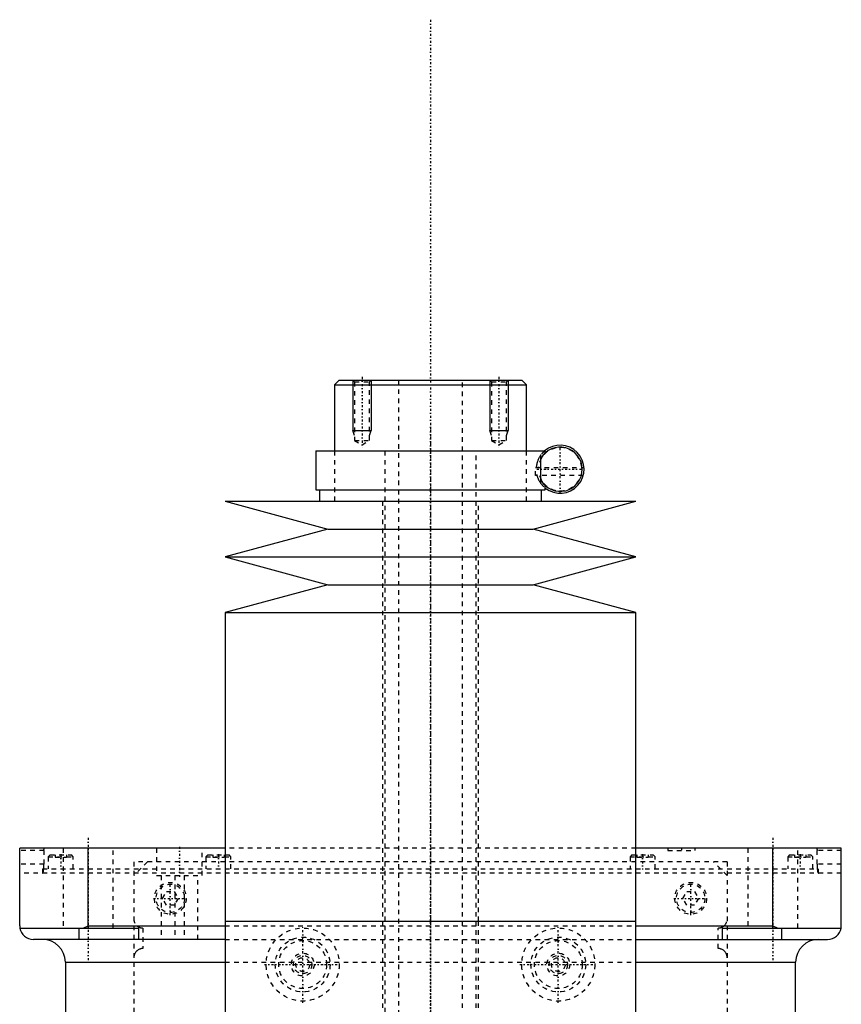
# Model space of a CAD drawing. Extents: x -90 to 90, y -139 to 498.
# Tile 12 of 12: x -90 to 90, y 282 to 498. Entities that reach past the tile are written whole.
import ezdxf

# ---------------------------------------------------------------- set-up
doc = ezdxf.new("R2010")
doc.units = 0
doc.linetypes.add('CENTER', pattern=[1.5, 0.45, -0.5, 0.05, -0.5])
doc.linetypes.add('DASHED', pattern=[2, 1, -1])
for name, color, linetype in [('AM_0', 7, 'CONTINUOUS'), ('AM_10', 7, 'CONTINUOUS'), ('AM_3', 7, 'DASHED'), ('AM_7', 7, 'CENTER')]:
    doc.layers.add(name, color=color, linetype=linetype)

msp = doc.modelspace()

# ---------------------------------------------------------------- linework, layer by layer
at = {"layer": 'AM_0', "color": 7, "linetype": 'CONTINUOUS'}
for p, q in [((-20, 419), (-21, 418)), ((-20, 419), (20, 419)), ((21, 418), (20, 419)), ((-21, 418), (-21, 403.5)), ((-21, 418), (21, 418)), ((21, 403.5), (21, 418)), ((-25.15, 403.5), (-25.15, 395)), ((-25.15, 403.5), (25.15, 403.5)), ((25.15, 403.1), (25.15, 403.5)), ((24.16, 397.15), (24.16, 401.85)), ((-25.15, 395), (25.15, 395)), ((-24.35, 395), (-24.35, 392.5)), ((24.35, 392.5), (24.35, 395)), ((25.15, 395), (25.15, 395.9)), ((-45, 392.5), (-22.5, 386.4)), ((-45, 392.5), (45, 392.5)), ((22.5, 386.4), (45, 392.5)), ((-22.5, 386.4), (-45, 380.3)), ((-22.5, 386.4), (22.5, 386.4)), ((45, 380.3), (22.5, 386.4)), ((-45, 380.3), (-22.5, 374.2)), ((-45, 380.3), (45, 380.3)), ((22.5, 374.2), (45, 380.3)), ((-22.5, 374.2), (-45, 368.1)), ((-22.5, 374.2), (22.5, 374.2)), ((45, 368.1), (22.5, 374.2)), ((-45, 368.1), (-45, 300.5)), ((-45, 368.1), (45, 368.1)), ((45, 300.5), (45, 368.1)), ((-90, 299.5), (-90, 316.5)), ((-45, 316.5), (-90, 316.5)), ((-75, 299.5), (-75, 316.5)), ((90, 316.5), (45, 316.5)), ((75, 299.5), (75, 316.5)), ((90, 299.5), (90, 316.5)), ((-45, 300.5), (-45, 232.9)), ((-45, 300.5), (45, 300.5)), ((-45, 300.5), (0, 300.5)), ((45, 232.9), (45, 300.5)), ((-89.96, 299), (-64, 299)), ((-77, 296.5), (-77, 299)), ((-76.12, 299), (-75, 299.5)), ((-75, 299.5), (-45, 299.5)), ((-64, 299), (-64, 296.5)), ((45, 299.5), (75, 299.5)), ((64, 299), (89.96, 299)), ((64, 296.5), (64, 299)), ((75, 299.5), (76.12, 299)), ((77, 296.5), (77, 299)), ((-45, 296.5), (-87, 296.5)), ((45, 296.5), (87, 296.5)), ((-80, 291.5), (-80, 30)), ((-80, 291.5), (-45.02, 291.5)), ((45.02, 291.5), (80, 291.5)), ((80, 30), (80, 291.5))]:
    msp.add_line(p, q, dxfattribs=at)
for points in [[(-90, 299.5, 0), (-90, 299.42, 0), (-89.99, 299.25, 0), (-89.97, 299.08, 0), (-89.96, 299, 0)], [(89.96, 299, 0), (89.97, 299.08, 0), (89.99, 299.25, 0), (90, 299.42, 0), (90, 299.5, 0)]]:
    msp.add_polyline3d(points, dxfattribs=at)
for centre, radius, start, end in [((28.4, 399.5), 4.85, 208.9541, 151.0459), ((28.4, 399.5), 5.25, 231.7534, 130.3676), ((-87, 299.5), 3, 189.5941, 270), ((87, 299.5), 3, 270, 350.4059), ((-85, 291.5), 5, 0, 90), ((85, 291.5), 5, 90, 180)]:
    msp.add_arc(centre, radius, start, end, dxfattribs=at)
at = {"layer": 'AM_10', "color": 7, "linetype": 'CONTINUOUS'}
for p, q in [((-17, 419), (-17, 408)), ((-13, 419), (-13, 408)), ((13, 419), (13, 408)), ((17, 419), (17, 408)), ((-16.62, 406.9), (-17, 408)), ((-17, 408), (-13, 408)), ((-13.38, 406.9), (-13, 408)), ((13.38, 406.9), (13, 408)), ((13, 408), (17, 408)), ((16.62, 406.9), (17, 408))]:
    msp.add_line(p, q, dxfattribs=at)
at = {"layer": 'AM_3', "color": 6, "linetype": 'DASHED'}
for p, q in [((-17, 419), (-16.62, 418.62)), ((-16.62, 418.62), (-16.62, 405.8)), ((-16.62, 418.62), (-13.38, 418.62)), ((-13.38, 418.62), (-13, 419)), ((-13.38, 405.8), (-13.38, 418.62)), ((-7, 419), (-7, -110.5)), ((7, -110.5), (7, 419)), ((13, 419), (13.38, 418.62)), ((13.38, 418.62), (13.38, 405.8)), ((13.38, 418.62), (16.62, 418.62)), ((16.62, 418.62), (17, 419)), ((16.62, 405.8), (16.62, 418.62)), ((-16.62, 405.8), (-15, 404.86)), ((-16.62, 405.8), (-13.38, 405.8)), ((-15, 404.86), (-13.38, 405.8)), ((13.38, 405.8), (15, 404.86)), ((13.38, 405.8), (16.62, 405.8)), ((15, 404.86), (16.62, 405.8)), ((-21, 403.5), (-21, 392.5)), ((-10, 403.5), (-10, -70.5)), ((10, -70.5), (10, 403.5)), ((21, 392.5), (21, 403.5)), ((24.16, 401.85), (24.16, 402.59)), ((23, 399.9), (33.63, 399.9)), ((23, 398.1), (23, 399.9)), ((23.29, 398.1), (23, 398.1)), ((23.29, 398.1), (23.29, 398.31)), ((33.46, 398.1), (23.34, 398.1)), ((24.16, 396.41), (24.16, 397.15)), ((-10.5, 392.5), (-10.5, 300.5)), ((10.5, 300.5), (10.5, 392.5)), ((-84.68, 316), (-90, 316)), ((-84.68, 316), (-84.68, 313)), ((-83.35, 315), (-83.75, 314.6)), ((-83.35, 315), (-78.65, 315)), ((-82.25, 315), (-82.25, 314.5)), ((-81, 315), (-81, 314.5)), ((-80.5, 316.5), (-80.5, 299)), ((-79.75, 315), (-79.75, 314.5)), ((-78.25, 314.6), (-78.65, 315)), ((-69.5, 299), (-69.5, 316.5)), ((-60, 316.5), (-60, 310.5)), ((-50, 310.5), (-50, 316.5)), ((-48.81, 315), (-49.21, 314.6)), ((-48.81, 315), (-44.11, 315)), ((-47.71, 315), (-47.71, 314.5)), ((-46.46, 315), (-46.46, 314.5)), ((-45.21, 315), (-45.21, 314.5)), ((45, 316.5), (-45, 316.5)), ((-43.71, 314.6), (-44.11, 315)), ((44.11, 315), (43.71, 314.6)), ((44.11, 315), (48.81, 315)), ((45.21, 315), (45.21, 314.5)), ((46.46, 315), (46.46, 314.5)), ((47.71, 315), (47.71, 314.5)), ((49.21, 314.6), (48.81, 315)), ((52, 316.5), (52, 316)), ((52, 316), (58, 316)), ((58, 316), (58, 316.5)), ((69.5, 316.5), (69.5, 299)), ((78.65, 315), (78.25, 314.6)), ((78.65, 315), (83.35, 315)), ((79.75, 315), (79.75, 314.5)), ((80.5, 299), (80.5, 316.5)), ((81, 315), (81, 314.5)), ((82.25, 315), (82.25, 314.5)), ((83.75, 314.6), (83.35, 315)), ((90, 316), (84.68, 316)), ((84.68, 313), (84.68, 316)), ((-84.68, 313), (-90, 313)), ((-83.75, 314.6), (-83.75, 312)), ((-83.75, 314.6), (-78.25, 314.6)), ((-82.25, 314.5), (-79.75, 314.5)), ((-78.25, 312), (-78.25, 314.6)), ((65, 313.5), (-65, 313.5)), ((-65, 313.5), (-65, 37.5)), ((-62, 313.5), (-65, 310.5)), ((-49.21, 314.6), (-49.21, 312)), ((-49.21, 314.6), (-43.71, 314.6)), ((-47.71, 314.5), (-45.21, 314.5)), ((-43.71, 312), (-43.71, 314.6)), ((43.71, 314.6), (43.71, 312)), ((43.71, 314.6), (49.21, 314.6)), ((45.21, 314.5), (47.71, 314.5)), ((49.21, 312), (49.21, 314.6)), ((65, 310.5), (62, 313.5)), ((65, 313.5), (65, 37.5)), ((78.25, 314.6), (78.25, 312)), ((78.25, 314.6), (83.75, 314.6)), ((79.75, 314.5), (82.25, 314.5)), ((83.75, 312), (83.75, 314.6)), ((90, 313), (84.68, 313)), ((90, 311), (-90, 311)), ((-85, 312), (-85, 311)), ((-85, 312), (85, 312)), ((85, 311), (85, 312)), ((-60, 310.5), (-50, 310.5)), ((-59, 310.5), (-59, 296.5)), ((-56, 310.5), (-56, 296.5)), ((-54, 310.5), (-54, 296.5)), ((-51, 296.5), (-51, 310.5)), ((-58.73, 305.5), (-57.87, 307)), ((-57.87, 307), (-56.13, 307)), ((-56.13, 307), (-55.27, 305.5)), ((55.27, 305.5), (56.13, 307)), ((56.13, 307), (57.87, 307)), ((57.87, 307), (58.73, 305.5)), ((-57.87, 304), (-58.73, 305.5)), ((-55.27, 305.5), (-56.13, 304)), ((56.13, 304), (55.27, 305.5)), ((58.73, 305.5), (57.87, 304)), ((-56.13, 304), (-57.87, 304)), ((57.87, 304), (56.13, 304)), ((-10.5, 300.5), (-10.5, 197.5)), ((10.5, 197.5), (10.5, 300.5)), ((-75, 299), (-69.5, 299)), ((-63, 299), (-63, 294.5)), ((-45, 299.5), (45, 299.5)), ((63, 294.5), (63, 299)), ((-45, 296.5), (45, 296.5)), ((-45.02, 291.5), (45.02, 291.5))]:
    msp.add_line(p, q, dxfattribs=at)
for points in [[(24.16, 402.59, 0), (24.13, 402.55, 0), (24.06, 402.46, 0), (24, 402.36, 0), (23.97, 402.31, 0), (23.93, 402.26, 0), (23.87, 402.15, 0), (23.8, 402.04, 0), (23.74, 401.91, 0), (23.67, 401.79, 0), (23.61, 401.65, 0), (23.58, 401.58, 0), (23.55, 401.51, 0), (23.49, 401.36, 0), (23.43, 401.2, 0), (23.38, 401.03, 0), (23.35, 400.93, 0), (23.34, 400.9, 0), (23.33, 400.87, 0), (23.33, 400.85, 0), (23.32, 400.84, 0), (23.32, 400.81, 0), (23.31, 400.77, 0), (23.3, 400.74, 0), (23.29, 400.71, 0), (23.28, 400.68, 0), (23.28, 400.66, 0), (23.28, 400.64, 0), (23.27, 400.61, 0), (23.26, 400.57, 0), (23.26, 400.56, 0), (23.25, 400.54, 0), (23.25, 400.51, 0), (23.24, 400.47, 0), (23.24, 400.45, 0), (23.23, 400.43, 0), (23.23, 400.4, 0), (23.22, 400.36, 0), (23.22, 400.33, 0), (23.21, 400.29, 0), (23.2, 400.25, 0), (23.2, 400.24, 0), (23.2, 400.22, 0), (23.19, 400.18, 0), (23.19, 400.14, 0), (23.19, 400.11, 0), (23.18, 400.07, 0), (23.18, 400.03, 0), (23.18, 400.01, 0), (23.17, 399.99, 0), (23.17, 399.96, 0), (23.17, 399.92, 0), (23.17, 399.9, 0)], [(25.15, 403.1, 0), (25.15, 403.1, 0), (25.14, 403.09, 0), (25.13, 403.08, 0), (25.12, 403.07, 0), (25.11, 403.06, 0), (25.09, 403.04, 0), (25.05, 403.01, 0), (25.01, 402.97, 0), (24.97, 402.93, 0), (24.91, 402.87, 0), (24.89, 402.84, 0), (24.86, 402.81, 0), (24.79, 402.74, 0), (24.72, 402.66, 0), (24.64, 402.57, 0), (24.56, 402.47, 0), (24.48, 402.35, 0), (24.43, 402.29, 0), (24.39, 402.23, 0), (24.3, 402.09, 0), (24.2, 401.93, 0), (24.16, 401.85, 0)], [(23.29, 398.31, 0), (23.31, 398.23, 0), (23.35, 398.08, 0), (23.39, 397.94, 0), (23.41, 397.87, 0), (23.43, 397.81, 0), (23.47, 397.68, 0), (23.52, 397.56, 0), (23.57, 397.44, 0), (23.62, 397.33, 0), (23.67, 397.22, 0), (23.69, 397.17, 0), (23.72, 397.12, 0), (23.77, 397.02, 0), (23.82, 396.93, 0), (23.88, 396.84, 0), (23.93, 396.75, 0), (23.98, 396.67, 0), (24.01, 396.63, 0), (24.03, 396.59, 0), (24.08, 396.51, 0), (24.13, 396.44, 0), (24.16, 396.41, 0)], [(24.16, 397.15, 0), (24.2, 397.07, 0), (24.3, 396.91, 0), (24.39, 396.77, 0), (24.43, 396.71, 0), (24.48, 396.65, 0), (24.56, 396.53, 0), (24.64, 396.43, 0), (24.72, 396.34, 0), (24.79, 396.26, 0), (24.86, 396.19, 0), (24.89, 396.16, 0), (24.91, 396.13, 0), (24.97, 396.07, 0), (25.01, 396.03, 0), (25.05, 395.99, 0), (25.09, 395.96, 0), (25.11, 395.94, 0), (25.12, 395.93, 0), (25.13, 395.92, 0), (25.14, 395.91, 0), (25.15, 395.9, 0), (25.15, 395.9, 0)], [(-84.68, 316, 0), (-84.68, 316, 0), (-84.68, 316.01, 0), (-84.68, 316.02, 0), (-84.68, 316.02, 0), (-84.68, 316.02, 0), (-84.68, 316.03, 0), (-84.68, 316.04, 0), (-84.68, 316.05, 0), (-84.68, 316.05, 0), (-84.68, 316.06, 0), (-84.68, 316.06, 0), (-84.68, 316.07, 0), (-84.68, 316.08, 0), (-84.68, 316.08, 0), (-84.68, 316.09, 0), (-84.68, 316.1, 0), (-84.68, 316.1, 0), (-84.68, 316.11, 0), (-84.68, 316.11, 0), (-84.68, 316.12, 0), (-84.68, 316.13, 0), (-84.68, 316.13, 0), (-84.68, 316.13, 0), (-84.68, 316.14, 0), (-84.68, 316.15, 0), (-84.68, 316.15, 0), (-84.68, 316.15, 0), (-84.68, 316.16, 0), (-84.68, 316.17, 0), (-84.68, 316.18, 0), (-84.68, 316.18, 0), (-84.68, 316.19, 0), (-84.67, 316.19, 0), (-84.67, 316.2, 0), (-84.67, 316.2, 0), (-84.67, 316.21, 0), (-84.67, 316.22, 0), (-84.67, 316.22, 0), (-84.67, 316.23, 0), (-84.67, 316.23, 0), (-84.67, 316.24, 0), (-84.67, 316.24, 0), (-84.67, 316.25, 0), (-84.67, 316.26, 0), (-84.67, 316.26, 0), (-84.67, 316.27, 0), (-84.67, 316.27, 0), (-84.67, 316.27, 0), (-84.67, 316.28, 0), (-84.67, 316.29, 0), (-84.66, 316.29, 0), (-84.66, 316.3, 0), (-84.66, 316.3, 0), (-84.66, 316.31, 0), (-84.66, 316.31, 0), (-84.66, 316.32, 0), (-84.66, 316.32, 0), (-84.66, 316.33, 0), (-84.66, 316.33, 0), (-84.66, 316.34, 0), (-84.66, 316.34, 0), (-84.66, 316.34, 0), (-84.66, 316.35, 0), (-84.66, 316.35, 0), (-84.66, 316.35, 0), (-84.66, 316.36, 0), (-84.65, 316.36, 0), (-84.65, 316.37, 0), (-84.65, 316.37, 0), (-84.65, 316.37, 0), (-84.65, 316.38, 0), (-84.65, 316.38, 0), (-84.65, 316.39, 0), (-84.65, 316.39, 0), (-84.65, 316.39, 0), (-84.65, 316.4, 0), (-84.65, 316.4, 0), (-84.65, 316.4, 0), (-84.64, 316.41, 0), (-84.64, 316.41, 0), (-84.64, 316.42, 0), (-84.64, 316.42, 0), (-84.64, 316.42, 0), (-84.64, 316.42, 0), (-84.64, 316.43, 0), (-84.64, 316.43, 0), (-84.64, 316.44, 0), (-84.64, 316.44, 0), (-84.63, 316.44, 0), (-84.63, 316.44, 0), (-84.63, 316.45, 0), (-84.63, 316.45, 0), (-84.63, 316.45, 0), (-84.63, 316.46, 0), (-84.63, 316.46, 0), (-84.63, 316.46, 0), (-84.63, 316.46, 0), (-84.63, 316.46, 0), (-84.62, 316.47, 0), (-84.62, 316.47, 0), (-84.62, 316.47, 0), (-84.62, 316.47, 0), (-84.62, 316.48, 0), (-84.62, 316.48, 0), (-84.62, 316.48, 0), (-84.62, 316.48, 0), (-84.62, 316.48, 0), (-84.61, 316.48, 0), (-84.61, 316.48, 0), (-84.61, 316.49, 0), (-84.61, 316.49, 0), (-84.61, 316.49, 0), (-84.61, 316.49, 0), (-84.61, 316.49, 0), (-84.61, 316.49, 0), (-84.61, 316.49, 0), (-84.61, 316.49, 0), (-84.6, 316.5, 0), (-84.6, 316.5, 0), (-84.6, 316.5, 0), (-84.6, 316.5, 0), (-84.6, 316.5, 0), (-84.6, 316.5, 0), (-84.6, 316.5, 0), (-84.6, 316.5, 0), (-84.6, 316.5, 0), (-84.59, 316.5, 0), (-84.59, 316.5, 0), (-84.59, 316.5, 0), (-84.59, 316.5, 0)], [(84.59, 316.5, 0), (84.59, 316.5, 0), (84.59, 316.5, 0), (84.59, 316.5, 0), (84.6, 316.5, 0), (84.6, 316.5, 0), (84.6, 316.5, 0), (84.6, 316.5, 0), (84.6, 316.5, 0), (84.6, 316.5, 0), (84.6, 316.5, 0), (84.6, 316.5, 0), (84.6, 316.5, 0), (84.61, 316.49, 0), (84.61, 316.49, 0), (84.61, 316.49, 0), (84.61, 316.49, 0), (84.61, 316.49, 0), (84.61, 316.49, 0), (84.61, 316.49, 0), (84.61, 316.49, 0), (84.61, 316.48, 0), (84.61, 316.48, 0), (84.62, 316.48, 0), (84.62, 316.48, 0), (84.62, 316.48, 0), (84.62, 316.48, 0), (84.62, 316.48, 0), (84.62, 316.47, 0), (84.62, 316.47, 0), (84.62, 316.47, 0), (84.62, 316.47, 0), (84.63, 316.46, 0), (84.63, 316.46, 0), (84.63, 316.46, 0), (84.63, 316.46, 0), (84.63, 316.46, 0), (84.63, 316.45, 0), (84.63, 316.45, 0), (84.63, 316.45, 0), (84.63, 316.44, 0), (84.63, 316.44, 0), (84.64, 316.44, 0), (84.64, 316.44, 0), (84.64, 316.43, 0), (84.64, 316.43, 0), (84.64, 316.42, 0), (84.64, 316.42, 0), (84.64, 316.42, 0), (84.64, 316.42, 0), (84.64, 316.41, 0), (84.64, 316.41, 0), (84.65, 316.4, 0), (84.65, 316.4, 0), (84.65, 316.4, 0), (84.65, 316.39, 0), (84.65, 316.39, 0), (84.65, 316.39, 0), (84.65, 316.38, 0), (84.65, 316.38, 0), (84.65, 316.37, 0), (84.65, 316.37, 0), (84.65, 316.37, 0), (84.65, 316.36, 0), (84.66, 316.36, 0), (84.66, 316.35, 0), (84.66, 316.35, 0), (84.66, 316.35, 0), (84.66, 316.34, 0), (84.66, 316.34, 0), (84.66, 316.34, 0), (84.66, 316.33, 0), (84.66, 316.33, 0), (84.66, 316.32, 0), (84.66, 316.32, 0), (84.66, 316.31, 0), (84.66, 316.31, 0), (84.66, 316.3, 0), (84.66, 316.3, 0), (84.66, 316.29, 0), (84.67, 316.29, 0), (84.67, 316.28, 0), (84.67, 316.27, 0), (84.67, 316.27, 0), (84.67, 316.27, 0), (84.67, 316.26, 0), (84.67, 316.26, 0), (84.67, 316.25, 0), (84.67, 316.24, 0), (84.67, 316.24, 0), (84.67, 316.23, 0), (84.67, 316.23, 0), (84.67, 316.22, 0), (84.67, 316.22, 0), (84.67, 316.21, 0), (84.67, 316.2, 0), (84.67, 316.2, 0), (84.67, 316.19, 0), (84.68, 316.19, 0), (84.68, 316.18, 0), (84.68, 316.18, 0), (84.68, 316.17, 0), (84.68, 316.16, 0), (84.68, 316.15, 0), (84.68, 316.15, 0), (84.68, 316.15, 0), (84.68, 316.14, 0), (84.68, 316.13, 0), (84.68, 316.13, 0), (84.68, 316.13, 0), (84.68, 316.12, 0), (84.68, 316.11, 0), (84.68, 316.11, 0), (84.68, 316.1, 0), (84.68, 316.1, 0), (84.68, 316.09, 0), (84.68, 316.08, 0), (84.68, 316.08, 0), (84.68, 316.07, 0), (84.68, 316.06, 0), (84.68, 316.06, 0), (84.68, 316.05, 0), (84.68, 316.05, 0), (84.68, 316.04, 0), (84.68, 316.03, 0), (84.68, 316.02, 0), (84.68, 316.02, 0), (84.68, 316.02, 0), (84.68, 316.01, 0), (84.68, 316, 0), (84.68, 316, 0)], [(-84.73, 312, 0), (-84.73, 312.03, 0), (-84.72, 312.08, 0), (-84.72, 312.13, 0), (-84.71, 312.16, 0), (-84.71, 312.18, 0), (-84.71, 312.24, 0), (-84.7, 312.29, 0), (-84.7, 312.35, 0), (-84.7, 312.4, 0), (-84.69, 312.46, 0), (-84.69, 312.49, 0), (-84.69, 312.52, 0), (-84.69, 312.57, 0), (-84.69, 312.63, 0), (-84.69, 312.69, 0), (-84.68, 312.75, 0), (-84.68, 312.8, 0), (-84.68, 312.83, 0), (-84.68, 312.86, 0), (-84.68, 312.92, 0), (-84.68, 312.97, 0), (-84.68, 313, 0)], [(84.68, 313, 0), (84.68, 312.97, 0), (84.68, 312.92, 0), (84.68, 312.86, 0), (84.68, 312.83, 0), (84.68, 312.8, 0), (84.68, 312.75, 0), (84.69, 312.69, 0), (84.69, 312.63, 0), (84.69, 312.57, 0), (84.69, 312.52, 0), (84.69, 312.49, 0), (84.69, 312.46, 0), (84.7, 312.4, 0), (84.7, 312.35, 0), (84.7, 312.29, 0), (84.71, 312.24, 0), (84.71, 312.18, 0), (84.71, 312.16, 0), (84.72, 312.13, 0), (84.72, 312.08, 0), (84.73, 312.03, 0), (84.73, 312, 0)], [(-85.01, 311, 0), (-85.01, 311, 0), (-85.01, 311, 0), (-85, 311, 0), (-85, 311, 0)], [(-85, 311, 0), (-84.99, 311, 0), (-84.97, 311.01, 0), (-84.96, 311.03, 0), (-84.95, 311.04, 0), (-84.94, 311.05, 0), (-84.92, 311.08, 0), (-84.91, 311.12, 0), (-84.89, 311.16, 0), (-84.87, 311.21, 0), (-84.85, 311.26, 0), (-84.85, 311.29, 0), (-84.84, 311.32, 0), (-84.82, 311.38, 0), (-84.81, 311.45, 0), (-84.79, 311.52, 0), (-84.78, 311.6, 0), (-84.77, 311.68, 0), (-84.76, 311.72, 0), (-84.76, 311.77, 0), (-84.74, 311.86, 0), (-84.73, 311.95, 0), (-84.73, 312, 0)], [(84.73, 312, 0), (84.73, 311.95, 0), (84.74, 311.86, 0), (84.76, 311.77, 0), (84.76, 311.72, 0), (84.77, 311.68, 0), (84.78, 311.6, 0), (84.79, 311.52, 0), (84.81, 311.45, 0), (84.82, 311.38, 0), (84.84, 311.32, 0), (84.85, 311.29, 0), (84.85, 311.26, 0), (84.87, 311.21, 0), (84.89, 311.16, 0), (84.91, 311.12, 0), (84.92, 311.08, 0), (84.94, 311.05, 0), (84.95, 311.04, 0), (84.96, 311.03, 0), (84.98, 311.01, 0), (84.99, 311, 0), (85, 311, 0)], [(85, 311, 0), (85, 311, 0), (85.01, 311, 0), (85.01, 311, 0), (85.01, 311, 0)], [(-64.32, 299.5, 0), (-64.29, 299.47, 0), (-64.23, 299.42, 0), (-64.17, 299.38, 0), (-64.14, 299.35, 0), (-64.11, 299.33, 0), (-64.04, 299.29, 0), (-63.97, 299.25, 0), (-63.9, 299.21, 0), (-63.83, 299.18, 0), (-63.75, 299.15, 0), (-63.71, 299.13, 0), (-63.67, 299.12, 0), (-63.6, 299.09, 0), (-63.52, 299.07, 0), (-63.44, 299.05, 0), (-63.36, 299.03, 0), (-63.28, 299.02, 0), (-63.24, 299.01, 0), (-63.2, 299.01, 0), (-63.12, 299, 0), (-63.04, 299, 0), (-63, 299, 0)], [(63, 299, 0), (63.04, 299, 0), (63.12, 299, 0), (63.2, 299.01, 0), (63.24, 299.01, 0), (63.28, 299.02, 0), (63.36, 299.03, 0), (63.44, 299.05, 0), (63.52, 299.07, 0), (63.6, 299.09, 0), (63.67, 299.12, 0), (63.71, 299.13, 0), (63.75, 299.15, 0), (63.83, 299.18, 0), (63.9, 299.21, 0), (63.97, 299.25, 0), (64.04, 299.29, 0), (64.11, 299.33, 0), (64.14, 299.35, 0), (64.17, 299.38, 0), (64.23, 299.42, 0), (64.29, 299.47, 0), (64.32, 299.5, 0)], [(-63, 294.5, 0), (-63.02, 294.5, 0), (-63.05, 294.5, 0), (-63.08, 294.5, 0), (-63.09, 294.5, 0), (-63.11, 294.5, 0), (-63.14, 294.5, 0), (-63.17, 294.49, 0), (-63.28, 294.48, 0), (-63.45, 294.45, 0), (-63.53, 294.43, 0), (-63.61, 294.4, 0), (-63.77, 294.35, 0), (-63.91, 294.28, 0), (-64.05, 294.2, 0), (-64.19, 294.11, 0), (-64.31, 294.01, 0), (-64.37, 293.96, 0), (-64.43, 293.9, 0), (-64.54, 293.78, 0), (-64.63, 293.65, 0), (-64.72, 293.52, 0), (-64.77, 293.43, 0), (-64.78, 293.41, 0), (-64.79, 293.38, 0), (-64.8, 293.37, 0), (-64.81, 293.36, 0), (-64.82, 293.33, 0), (-64.83, 293.31, 0), (-64.84, 293.28, 0), (-64.85, 293.26, 0), (-64.86, 293.23, 0), (-64.87, 293.21, 0), (-64.87, 293.2, 0), (-64.88, 293.17, 0), (-64.89, 293.14, 0), (-64.9, 293.13, 0), (-64.9, 293.11, 0), (-64.91, 293.08, 0), (-64.92, 293.05, 0), (-64.93, 293.04, 0), (-64.93, 293.02, 0), (-64.94, 292.99, 0), (-64.95, 292.96, 0), (-64.95, 292.92, 0), (-64.96, 292.89, 0), (-64.97, 292.86, 0), (-64.97, 292.84, 0), (-64.97, 292.82, 0), (-64.98, 292.79, 0), (-64.98, 292.75, 0), (-64.99, 292.71, 0), (-64.99, 292.68, 0), (-65, 292.64, 0), (-65, 292.62, 0), (-65, 292.6, 0), (-65, 292.56, 0), (-65, 292.52, 0), (-65, 292.5, 0)], [(65, 292.5, 0), (65, 292.52, 0), (65, 292.56, 0), (65, 292.6, 0), (65, 292.62, 0), (64.99, 292.64, 0), (64.99, 292.68, 0), (64.99, 292.72, 0), (64.98, 292.76, 0), (64.98, 292.79, 0), (64.97, 292.83, 0), (64.97, 292.85, 0), (64.97, 292.86, 0), (64.96, 292.9, 0), (64.95, 292.93, 0), (64.94, 292.97, 0), (64.94, 293, 0), (64.93, 293.03, 0), (64.92, 293.05, 0), (64.92, 293.06, 0), (64.91, 293.09, 0), (64.9, 293.12, 0), (64.89, 293.14, 0), (64.89, 293.15, 0), (64.88, 293.18, 0), (64.87, 293.21, 0), (64.86, 293.23, 0), (64.86, 293.24, 0), (64.85, 293.27, 0), (64.83, 293.3, 0), (64.82, 293.32, 0), (64.81, 293.35, 0), (64.8, 293.38, 0), (64.79, 293.39, 0), (64.79, 293.4, 0), (64.77, 293.43, 0), (64.76, 293.45, 0), (64.71, 293.53, 0), (64.62, 293.67, 0), (64.53, 293.79, 0), (64.42, 293.91, 0), (64.36, 293.97, 0), (64.3, 294.02, 0), (64.18, 294.12, 0), (64.05, 294.2, 0), (63.91, 294.28, 0), (63.76, 294.35, 0), (63.61, 294.4, 0), (63.53, 294.43, 0), (63.45, 294.45, 0), (63.28, 294.48, 0), (63.17, 294.49, 0), (63.14, 294.5, 0), (63.11, 294.5, 0), (63.09, 294.5, 0), (63.08, 294.5, 0), (63.05, 294.5, 0), (63.02, 294.5, 0), (63, 294.5, 0)]]:
    msp.add_polyline3d(points, dxfattribs=at)
for centre, radius in [((-57, 305.5), 3.5), ((-57, 305.5), 3.1), ((57, 305.5), 3.5), ((57, 305.5), 3.1), ((-28, 291), 8), ((28, 291), 8), ((-28, 291), 6), ((-28, 291), 5.25), ((28, 291), 6), ((28, 291), 5.25), ((-28, 291), 2.5), ((28, 291), 2.5), ((-28, 291), 2), ((-28, 291), 1.5), ((28, 291), 2), ((28, 291), 1.5)]:
    msp.add_circle(centre, radius, dxfattribs=at)
for centre, radius, start, end in [((28.4, 399.5), 4.75, 4.8306, 175.1694), ((28.4, 399.5), 5.25, 130.3676, 143.9341), ((28.4, 399.5), 4.75, 197.1418, 342.8582), ((28.4, 399.5), 5.25, 216.0659, 231.7534), ((-63, 301), 2, 180, 228.5904), ((63, 301), 2, 311.4096, 0)]:
    msp.add_arc(centre, radius, start, end, dxfattribs=at)
at = {"layer": 'AM_7', "color": 4, "linetype": 'CENTER'}
for p, q in [((0, 497.98), (0, -139.47)), ((-15, 419.71), (-15, 404.16)), ((15, 419.71), (15, 404.16)), ((0, 408.65), (0, 295.35)), ((28.4, 394.41), (28.4, 404.59)), ((23.31, 399.5), (33.49, 399.5)), ((-75, 318.75), (-75, 291.25)), ((0, 317.3), (0, -16.93)), ((75, 318.75), (75, 291.25)), ((-81, 315.15), (-81, 311.85)), ((-55, 316.8), (-55, 310.2)), ((-46.46, 315.15), (-46.46, 311.85)), ((46.46, 315.15), (46.46, 311.85)), ((55, 316.52), (55, 315.98)), ((81, 315.15), (81, 311.85)), ((-57, 301.82), (-57, 309.18)), ((57, 301.82), (57, 309.18)), ((-60.67, 305.5), (-53.33, 305.5)), ((0, 305.65), (0, 192.35)), ((53.33, 305.5), (60.67, 305.5)), ((-28, 282.6), (-28, 299.4)), ((28, 282.6), (28, 299.4)), ((-36.4, 291), (-19.6, 291)), ((19.6, 291), (36.4, 291))]:
    msp.add_line(p, q, dxfattribs=at)

doc.saveas('drawing.dxf')
